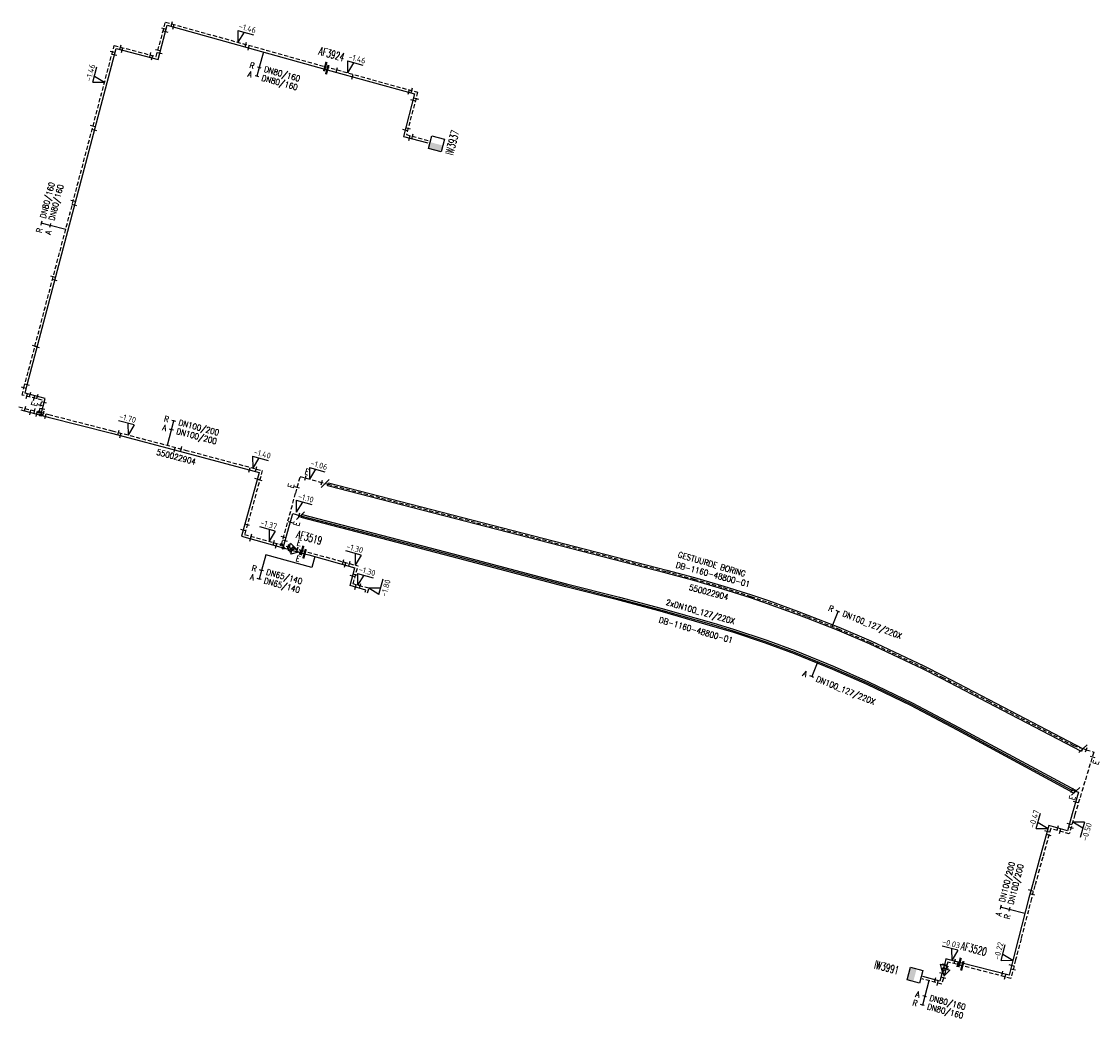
# Model space of a CAD drawing. Header units: millimetres. Extents: x 0 to 118318689, y 0 to 490460760.
# Tile 97 of 117: x 116338008 to 116504678, y 488037556 to 488191709. Entities that reach past the tile are written whole.
import ezdxf
from ezdxf.enums import TextEntityAlignment as Align

# ---------------------------------------------------------------- set-up
doc = ezdxf.new("R2010")
doc.units = ezdxf.units.MM
doc.header["$LTSCALE"] = 200
doc.linetypes.add('HIDDEN2', pattern=[4.7625, 3.175, -1.5875])
doc.layers.get('0').update_dxf_attribs({"color": 8})
for name, color, linetype in [('WT-C-AFSLUITER', 7, 'Continuous'), ('WT-C-isolatieovergang', 7, 'Continuous'), ('WT-C-kastWM', 7, 'Continuous'), ('WT-C-mof', 7, 'Continuous'), ('WT-C-tstuk', 7, 'Continuous'), ('WT-C-VERLOOP', 7, 'Continuous'), ('WT-I-diam', 7, 'Continuous'), ('WT-I-info', 7, 'Continuous'), ('WT-I-NAP', 7, 'Continuous'), ('WT-L-aanvoer', 6, 'Continuous'), ('WT-L-MANTELBUIS', 6, 'Continuous'), ('WT-L-retour', 6, 'HIDDEN2')]:
    doc.layers.add(name, color=color, linetype=linetype)
doc.styles.add('DIN17', font='ROMANS.SHX', dxfattribs={"width": 0.9})
doc.styles.add('ISOCP', font='ISOCP.SHX')

# ---------------------------------------------------------------- blocks, each defined once
blk = doc.blocks.new('LR-mof')
at = {"color": 0, "linetype": 'ByBlock', "lineweight": -2}
blk.add_line((0, -0.75), (0, 0.75), dxfattribs=at)
blk = doc.blocks.new('nap1')
at = {"color": 0, "linetype": 'Continuous'}
for p, q in [((-1, 3.5), (0, 0)), ((-1, 3.5), (4, 3.5)), ((1, 3.5), (0, 0))]:
    blk.add_line(p, q, dxfattribs=at)
at = {"color": 0, "linetype": 'Continuous', "style": 'ISOCP'}
for tag, p in [('*1', (1.7, 5)), ('*2', (4, 1.5))]:
    blk.add_attdef(tag, text='', height=1.8, dxfattribs=at).set_placement(p, align=Align.MIDDLE)
blk = doc.blocks.new('LR-VERL')
at = {"color": 0, "linetype": 'ByBlock', "lineweight": -2}
blk.add_lwpolyline([(1.08, 0), (-1.08, -1.25), (-1.08, 1.25)], close=True, dxfattribs=at)
blk = doc.blocks.new('LR-mofD')
at = {"color": 0, "linetype": 'ByBlock', "lineweight": -2}
blk.add_line((0, -0.75), (0, 0.75), dxfattribs=at)
at = {"color": 1, "linetype": 'ByBlock', "lineweight": -3, "style": 'DIN17', "width": 0.9}
blk.add_attdef('*1', text='', height=1.8, dxfattribs=at).set_placement((0, 2), align=Align.MIDDLE)
blk = doc.blocks.new('LR-tsb')
blk.add_circle((0, 0), 0.375)
blk = doc.blocks.new('nap2')
at = {"color": 0, "linetype": 'Continuous'}
for p, q in [((1, 3.5), (-4, 3.5)), ((-1, 3.5), (0, 0)), ((1, 3.5), (0, 0))]:
    blk.add_line(p, q, dxfattribs=at)
at = {"color": 0, "linetype": 'Continuous', "style": 'ISOCP'}
for tag, p in [('*1', (-1.5, 5)), ('*2', (-4, 1.5))]:
    blk.add_attdef(tag, text='', height=1.8, dxfattribs=at).set_placement(p, align=Align.MIDDLE)
blk = doc.blocks.new('LR-AFS')
at = {"color": 0, "lineweight": -3, "const_width": 0.7}
blk.add_lwpolyline([(0, -1.5), (0, 1.5)], dxfattribs=at)
at = {"color": 7, "linetype": 'ByBlock', "lineweight": -2, "style": 'DIN17', "width": 0.9}
blk.add_attdef('*1', text='', height=2.5, dxfattribs=at).set_placement((0, 5), align=Align.MIDDLE)
at = {"color": 0, "linetype": 'ByBlock', "lineweight": -2, "style": 'DIN17', "width": 0.3, "flags": 1}
for tag, p in [('*2', (2.5, 1.5)), ('OCODE', (-7.5, -2.5)), ('NCODE', (-2.5, -2.5)), ('BC', (2.5, -2.5)), ('RK', (7.5, -2.5)), ('FABR', (-7.5, -7.5)), ('ST', (-7.5, -5)), ('VCODE', (-2.5, -5)), ('TYPE', (-2.5, -7.5)), ('OPBOUW', (2.5, -7.5)), ('NIVO', (2.5, -5)), ('BEDIEN', (7.5, -7.5)), ('IMM', (7.5, -5)), ('VERTR', (-7.5, -10)), ('OPBLEN', (-2.5, -10)), ('HULPST', (2.5, -10)), ('VERLSP', (7.5, -10)), ('DEKM', (-7.5, -12.5)), ('PDATUM', (-2.5, -12.5)), ('OPM', (2.5, -12.5)), ('BORD', (7.5, -12.5)), ('BORDL', (-7.5, -15)), ('BORDX', (-2.5, -15)), ('BORDY', (2.5, -15)), ('BORDZ', (7.5, -15))]:
    blk.add_attdef(tag, text='', height=1.8, dxfattribs=at).set_placement(p, align=Align.MIDDLE)
blk = doc.blocks.new('LR-kastWM')
at = {"color": 0, "linetype": 'ByBlock', "lineweight": -3}
blk.add_lwpolyline([(-2, 2), (2, 2), (2, -2), (-2, -2)], close=True, dxfattribs=at)
at = {"color": 0}
blk.add_solid([(-2, -2), (0, -2), (-2, 2), (0, 2)], dxfattribs=at)
at = {"color": 7, "linetype": 'ByBlock', "lineweight": -3, "style": 'DIN17', "width": 0.7}
for tag, p in [('*1', (0, 5)), ('*2', (0, -5))]:
    blk.add_attdef(tag, text='', height=2.5, dxfattribs=at).set_placement(p, align=Align.MIDDLE)
at = {"color": 0, "linetype": 'ByBlock', "lineweight": -2, "style": 'DIN17', "width": 0.3, "flags": 1}
for tag, p in [('OCODE', (4.5, 1.25)), ('NCODE', (9.5, 1.25)), ('BC', (14.5, 1.25)), ('RK', (19.5, 1.25)), ('ST', (4.5, -1.25)), ('VCODE', (9.5, -1.25)), ('NIVO', (14.5, -1.25)), ('IMM', (19.5, -1.25))]:
    blk.add_attdef(tag, text='', height=1.8, dxfattribs=at).set_placement(p, align=Align.MIDDLE)
blk = doc.blocks.new('LR-hyp')
at = {"color": 7, "linetype": 'ByBlock', "lineweight": -3, "style": 'DIN17', "width": 0.9}
blk.add_attdef('*1', text='', height=1.8, dxfattribs=at).set_placement((0, 0), align=Align.MIDDLE)
at = {"color": 7, "linetype": 'ByBlock', "lineweight": -2, "style": 'DIN17', "width": 0.9, "flags": 1}
blk.add_attdef('*2', text='', height=1.8, dxfattribs=at).set_placement((0, -5), align=Align.MIDDLE)
blk = doc.blocks.new('LR-DIAO2')
at = {"color": 0, "lineweight": -3}
blk.add_line((0, 0), (0, -5), dxfattribs=at)
at = {"color": 0, "linetype": 'Continuous', "lineweight": -3}
blk.add_line((0, -5), (0, -7.8), dxfattribs=at)
at = {"color": 0, "lineweight": -3}
for points in [[(0.61, -5), (0, -5), (-0.61, -5)], [(0.61, -7.8), (0, -7.8), (-0.61, -7.8)]]:
    blk.add_lwpolyline(points, dxfattribs=at)
at = {"color": 1, "lineweight": -3, "style": 'DIN17', "width": 0.9}
for tag, p in [('*1', (-1.61, -5)), ('*2', (-1.61, -7.78))]:
    blk.add_attdef(tag, text='', height=1.8, dxfattribs=at).set_placement(p, align=Align.MIDDLE_RIGHT)
for tag, p in [('*11', (1.61, -5)), ('*12', (1.61, -7.8))]:
    blk.add_attdef(tag, text='', height=1.8, dxfattribs=at).set_placement(p, align=Align.MIDDLE_LEFT)
blk = doc.blocks.new('LR-DIAB2')
at = {"color": 0, "linetype": 'Continuous', "lineweight": -3}
blk.add_line((0, 5), (0, 7.8), dxfattribs=at)
at = {"color": 0, "lineweight": -3}
blk.add_line((0, 0), (0, 5), dxfattribs=at)
for points in [[(0.61, 7.8), (0, 7.8), (-0.61, 7.8)], [(0.61, 5), (0, 5), (-0.61, 5)]]:
    blk.add_lwpolyline(points, dxfattribs=at)
at = {"color": 1, "lineweight": -3, "style": 'DIN17', "width": 0.9}
for tag, p in [('*1', (-1.61, 7.8)), ('*2', (-1.61, 5.02))]:
    blk.add_attdef(tag, text='', height=1.8, dxfattribs=at).set_placement(p, align=Align.MIDDLE_RIGHT)
for tag, p in [('*11', (1.61, 7.8)), ('*12', (1.61, 5))]:
    blk.add_attdef(tag, text='', height=1.8, dxfattribs=at).set_placement(p, align=Align.MIDDLE_LEFT)
blk = doc.blocks.new('LR-isoov')
at = {"color": 0, "linetype": 'ByBlock', "lineweight": -2}
blk.add_line((0.87, 1.5), (-0.87, -1.5), dxfattribs=at)
blk = doc.blocks.new('LR-DIAB1')
at = {"color": 0, "lineweight": -3}
blk.add_line((0, 0), (0, 5), dxfattribs=at)
blk.add_lwpolyline([(0.61, 5), (0, 5), (-0.61, 5)], dxfattribs=at)
at = {"color": 1, "lineweight": -3, "style": 'DIN17', "width": 0.9}
blk.add_attdef('*1', text='', height=1.8, dxfattribs=at).set_placement((-1.61, 5), align=Align.MIDDLE_RIGHT)
blk.add_attdef('*11', text='', height=1.8, dxfattribs=at).set_placement((1.61, 5), align=Align.MIDDLE_LEFT)
blk = doc.blocks.new('LR-DIAO1')
at = {"color": 0, "lineweight": -3}
blk.add_line((0, 0), (0, -5), dxfattribs=at)
blk.add_lwpolyline([(0.61, -5), (0, -5), (-0.61, -5)], dxfattribs=at)
at = {"color": 1, "lineweight": -3, "style": 'DIN17', "width": 0.9}
blk.add_attdef('*1', text='', height=1.8, dxfattribs=at).set_placement((-1.61, -5), align=Align.MIDDLE_RIGHT)
blk.add_attdef('*11', text='', height=1.8, dxfattribs=at).set_placement((1.61, -5), align=Align.MIDDLE_LEFT)

msp = doc.modelspace()

# ---------------------------------------------------------------- linework, layer by layer
at = {"layer": 'WT-I-diam'}
for p, q in [((116382914, 488107211), (116375818, 488109171)), ((116383379, 488108897), (116382914, 488107211))]:
    msp.add_line(p, q, dxfattribs=at)
at = {"layer": 'WT-L-aanvoer', "lineweight": -3}
for p, q in [((116359129, 488185823), (116360553, 488191147)), ((116360553, 488191147), (116385323, 488184257)), ((116338888, 488135465), (116352630, 488187540)), ((116352630, 488187540), (116359129, 488185823)), ((116385323, 488184257), (116398850, 488180495)), ((116398850, 488180495), (116397098, 488173930)), ((116397098, 488173930), (116400878, 488172939))]:
    msp.add_line(p, q, dxfattribs=at)
at = {"layer": 'WT-L-aanvoer'}
for p, q in [((116338556, 488134170), (116338888, 488135465)), ((116341650, 488133371), (116338556, 488134170)), ((116340983, 488130789), (116341650, 488133371)), ((116337900, 488131585), (116340800, 488130837)), ((116340800, 488130837), (116342147, 488130489)), ((116342147, 488130489), (116351941, 488127974)), ((116351941, 488127974), (116363246, 488125000)), ((116363246, 488125000), (116374781, 488121924)), ((116374781, 488121924), (116372046, 488112027)), ((116379473, 488113733), (116379977, 488115555)), ((116379977, 488115555), (116381183, 488115222)), ((116381183, 488115222), (116381370, 488115170)), ((116381370, 488115170), (116404729, 488109098)), ((116378508, 488110241), (116379473, 488113733)), ((116372046, 488112027), (116380358, 488109729)), ((116380358, 488109729), (116381808, 488109328)), ((116381808, 488109328), (116382489, 488109143)), ((116382489, 488109143), (116389614, 488107176)), ((116404729, 488109098), (116422300, 488104451)), ((116388845, 488104391), (116389614, 488107176)), ((116391290, 488103716), (116388845, 488104391)), ((116422300, 488104451), (116430494, 488102368)), ((116391198, 488103381), (116391290, 488103716)), ((116430494, 488102368), (116436905, 488100664)), ((116436905, 488100664), (116445090, 488098327)), ((116445090, 488098327), (116448142, 488097409)), ((116448142, 488097409), (116453250, 488095703)), ((116453250, 488095703), (116457751, 488094047)), ((116457751, 488094047), (116463689, 488091639)), ((116463689, 488091639), (116468966, 488089303)), ((116468966, 488089303), (116475742, 488086052)), ((116475742, 488086052), (116482969, 488082219)), ((116482969, 488082219), (116488276, 488079354)), ((116488276, 488079354), (116500445, 488072782)), ((116500445, 488072782), (116501133, 488072571)), ((116501605, 488072425), (116500632, 488069058)), ((116501133, 488072571), (116501605, 488072425)), ((116500632, 488069058), (116499893, 488066468)), ((116497012, 488067271), (116495668, 488062450)), ((116499893, 488066468), (116497012, 488067271)), ((116495668, 488062450), (116494456, 488058103)), ((116494456, 488058103), (116493917, 488056080)), ((116493917, 488056080), (116492310, 488049818)), ((116492310, 488049818), (116491476, 488046571)), ((116481080, 488046619), (116480894, 488045918)), ((116483191, 488046071), (116481080, 488046619)), ((116490839, 488044089), (116483191, 488046071)), ((116491476, 488046571), (116490839, 488044089)), ((116480669, 488045102), (116480142, 488043182)), ((116480894, 488045918), (116480669, 488045102)), ((116480142, 488043182), (116477490, 488043888))]:
    msp.add_line(p, q, dxfattribs=at)
at = {"layer": 'WT-L-MANTELBUIS'}
for points in [[(116385502, 488120332), (116437886, 488106814), (116442182, 488105655), (116446695, 488104328), (116450963, 488102967), (116453604, 488102073), (116458079, 488100464), (116459712, 488099847), (116464486, 488097951), (116469425, 488095840), (116477649, 488091974), (116480613, 488090468), (116487713, 488086767), (116502221, 488079206), (116502033, 488078741), (116487482, 488086324), (116480384, 488090023), (116477429, 488091524), (116469221, 488095384), (116464296, 488097489), (116459531, 488099381), (116457908, 488099994), (116453439, 488101601), (116450807, 488102492), (116446548, 488103850), (116442047, 488105174), (116437758, 488106331), (116385378, 488119848)], [(116381433, 488115412), (116404793, 488109340), (116422362, 488104693), (116430557, 488102610), (116436971, 488100905), (116445160, 488098567), (116448218, 488097647), (116453333, 488095939), (116457841, 488094280), (116463786, 488091869), (116469071, 488089530), (116475855, 488086275), (116483087, 488082439), (116501101, 488072713), (116500863, 488072273), (116482852, 488081999), (116475629, 488085829), (116468861, 488089076), (116463591, 488091409), (116457661, 488093814), (116453168, 488095467), (116448067, 488097170), (116445019, 488098087), (116436838, 488100423), (116430431, 488102126), (116422237, 488104209), (116404666, 488108856), (116381307, 488114928)]]:
    msp.add_lwpolyline(points, close=True, dxfattribs=at)
at = {"layer": 'WT-L-retour', "lineweight": -3}
for p, q in [((116358860, 488186287), (116360285, 488191616)), ((116360285, 488191616), (116385005, 488184740)), ((116338377, 488135008), (116352359, 488188005)), ((116352359, 488188005), (116358860, 488186287)), ((116385005, 488184740), (116399315, 488180760)), ((116399315, 488180760), (116397564, 488174201)), ((116397564, 488174201), (116400975, 488173306))]:
    msp.add_line(p, q, dxfattribs=at)
at = {"layer": 'WT-L-retour'}
for p, q in [((116338094, 488133896), (116338377, 488135008)), ((116341187, 488133098), (116338094, 488133896)), ((116340715, 488131272), (116341187, 488133098)), ((116337606, 488132074), (116340899, 488131224)), ((116340899, 488131224), (116342247, 488130876)), ((116342247, 488130876), (116352042, 488128361)), ((116352042, 488128361), (116363349, 488125387)), ((116363349, 488125387), (116375274, 488122207)), ((116375274, 488122207), (116372538, 488112306)), ((116380436, 488118718), (116381144, 488121278)), ((116381144, 488121278), (116384087, 488120464)), ((116384087, 488120464), (116384978, 488120218)), ((116384978, 488120218), (116385440, 488120090)), ((116385440, 488120090), (116437822, 488106573)), ((116378229, 488110733), (116380436, 488118718)), ((116372538, 488112306), (116379993, 488110245)), ((116379993, 488110245), (116381434, 488109847)), ((116381434, 488109847), (116382338, 488109597)), ((116382338, 488109597), (116390081, 488107439)), ((116389313, 488104656), (116390081, 488107439)), ((116437822, 488106573), (116442115, 488105415)), ((116391758, 488103981), (116389313, 488104656)), ((116442115, 488105415), (116446621, 488104089)), ((116391564, 488103280), (116391758, 488103981)), ((116446621, 488104089), (116450885, 488102730)), ((116450885, 488102730), (116453522, 488101837)), ((116453522, 488101837), (116457993, 488100229)), ((116457993, 488100229), (116459621, 488099614)), ((116459621, 488099614), (116464391, 488097720)), ((116464391, 488097720), (116469323, 488095612)), ((116469323, 488095612), (116477539, 488091749)), ((116477539, 488091749), (116480498, 488090245)), ((116480498, 488090245), (116487597, 488086546)), ((116487597, 488086546), (116500803, 488079663)), ((116500803, 488079663), (116502305, 488079163)), ((116503947, 488078616), (116501016, 488068947)), ((116502305, 488079163), (116502791, 488079001)), ((116502791, 488079001), (116503947, 488078616)), ((116501016, 488068947), (116500168, 488065976)), ((116497290, 488066779), (116496053, 488062343)), ((116500168, 488065976), (116497290, 488066779)), ((116496053, 488062343), (116494842, 488057998)), ((116494842, 488057998), (116494304, 488055979)), ((116494304, 488055979), (116492697, 488049718)), ((116492697, 488049718), (116491864, 488046472)), ((116481364, 488046132), (116481280, 488045814)), ((116483609, 488045550), (116481364, 488046132)), ((116491864, 488046472), (116491127, 488043602)), ((116480928, 488044532), (116480428, 488042713)), ((116481280, 488045814), (116480928, 488044532)), ((116491127, 488043602), (116483609, 488045550)), ((116480428, 488042713), (116477392, 488043521))]:
    msp.add_line(p, q, dxfattribs=at)

# ---------------------------------------------------------------- block references
at = {"layer": 'WT-C-AFSLUITER', "linetype": 'Continuous'}
ref = msp.add_blockref('LR-AFS', (116385323, 488184257), dxfattribs=dict(at, xscale=499.9999999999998, yscale=499.9999999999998, zscale=499.9999999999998, rotation=344.4574))
ref.add_attrib('*1', 'AF3924', dxfattribs={"layer": '0', "color": 7, "linetype": 'ByBlock', "lineweight": -2, "height": 1250, "rotation": 344.4574, "style": 'DIN17', "width": 0.65}).set_placement((116385993, 488186666), align=Align.MIDDLE)
for p, xscale, yscale, zscale, rotation in [((116385005, 488184740), 499.9999999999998, 499.9999999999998, 499.9999999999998, 344.4574), ((116381434, 488109847), 500.0000000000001, 500.0000000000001, 500.0000000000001, 344.5466999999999), ((116483609, 488045550), 500.0000000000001, 500.0000000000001, 500.0000000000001, 345.4694)]:
    msp.add_blockref('LR-AFS', p, dxfattribs=dict(at, xscale=xscale, yscale=yscale, zscale=zscale, rotation=rotation))
ref = msp.add_blockref('LR-AFS', (116381808, 488109328), dxfattribs=dict(at, xscale=500.0000000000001, yscale=500.0000000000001, zscale=500.0000000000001, rotation=344.5466999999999))
ref.add_attrib('*1', 'AF3519', dxfattribs={"layer": '0', "color": 7, "linetype": 'ByBlock', "lineweight": -2, "height": 1250, "rotation": 344.5467, "style": 'DIN17', "width": 0.65}).set_placement((116382541, 488111844), align=Align.MIDDLE)
ref = msp.add_blockref('LR-AFS', (116483191, 488046071), dxfattribs=dict(at, xscale=500.0000000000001, yscale=500.0000000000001, zscale=500.0000000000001, rotation=345.4694))
ref.add_attrib('*1', 'AF3520', dxfattribs={"layer": '0', "color": 7, "linetype": 'ByBlock', "lineweight": -2, "height": 1250, "rotation": 345.4694, "style": 'DIN17', "width": 0.65}).set_placement((116485404, 488048185), align=Align.MIDDLE)
at = {"layer": 'WT-C-isolatieovergang', "linetype": 'Continuous', "xscale": 500, "yscale": 500, "zscale": 500}
for p, rotation in [((116384978, 488120218), 344.5466999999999), ((116381183, 488115222), 344.5466999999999), ((116502305, 488079163), 341.581), ((116501133, 488072571), 342.8762621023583)]:
    msp.add_blockref('LR-isoov', p, dxfattribs=dict(at, rotation=rotation))
at = {"layer": 'WT-C-kastWM', "linetype": 'Continuous'}
ref = msp.add_blockref('LR-kastWM', (116402227, 488172776), dxfattribs=dict(at, xscale=500.0000000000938, yscale=500.0000000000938, zscale=500.0000000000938, rotation=75.17404305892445))
ref.add_attrib('*1', 'IW3937', dxfattribs={"layer": '0', "color": 7, "linetype": 'ByBlock', "lineweight": -3, "height": 1250, "rotation": 75.17405, "style": 'DIN17', "width": 0.65}).set_placement((116404673, 488172973), align=Align.MIDDLE)
ref = msp.add_blockref('LR-kastWM', (116476284, 488044102), dxfattribs=dict(at, xscale=500.0000000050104, yscale=500.0000000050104, zscale=500.0000000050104, rotation=345.1941322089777))
ref.add_attrib('*1', 'IW3991', dxfattribs={"layer": '0', "color": 7, "linetype": 'ByBlock', "lineweight": -3, "height": 1250, "rotation": 345.19413, "style": 'DIN17', "width": 0.65}).set_placement((116471911, 488045294), align=Align.MIDDLE)
at = {"layer": 'WT-C-mof', "lineweight": -3}
for p, xscale, yscale, zscale, rotation in [((116361248, 488191348), 499.9999999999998, 499.9999999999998, 499.9999999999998, 344.457441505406), ((116361516, 488190879), 500, 500, 500, 344.4574415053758), ((116360026, 488190650), 499.9999999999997, 499.9999999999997, 499.9999999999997, 255.0265557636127), ((116360294, 488190181), 500, 500, 500, 255.0265557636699), ((116353326, 488187749), 500, 500, 500, 345.1962165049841), ((116352104, 488187038), 499.9999999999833, 499.9999999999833, 499.9999999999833, 255.2170947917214), ((116352375, 488186574), 500.0000000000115, 500.0000000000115, 500.0000000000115, 255.2170947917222), ((116353596, 488187285), 499.9999999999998, 499.9999999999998, 499.9999999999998, 345.1962165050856), ((116357893, 488186542), 500.0000000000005, 500.0000000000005, 500.0000000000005, 165.196216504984), ((116358162, 488186078), 500.0000000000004, 500.0000000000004, 500.0000000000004, 165.1962165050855), ((116359118, 488187253), 499.9999999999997, 499.9999999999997, 499.9999999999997, 75.02655576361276), ((116359387, 488186789), 500, 500, 500, 75.02655576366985), ((116397887, 488180763), 500.0000000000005, 500.0000000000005, 500.0000000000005, 164.4574415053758), ((116398351, 488181028), 499.999999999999, 499.999999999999, 499.999999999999, 164.457441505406), ((116398593, 488179529), 499.9999999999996, 499.9999999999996, 499.9999999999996, 255.056071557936), ((116399057, 488179794), 499.9999999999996, 499.9999999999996, 499.9999999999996, 255.0560715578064), ((116397356, 488174896), 500.0000000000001, 500.0000000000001, 500.0000000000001, 75.05607155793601), ((116397822, 488175167), 500, 500, 500, 75.0560715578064), ((116398066, 488173676), 500, 500, 500, 345.3065562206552), ((116398531, 488173947), 500, 500, 500, 345.3065562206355)]:
    msp.add_blockref('LR-mof', p, dxfattribs=dict(at, xscale=xscale, yscale=yscale, zscale=zscale, rotation=rotation))
at = {"layer": 'WT-C-mof', "linetype": 'Continuous', "lineweight": -3}
for p, xscale, yscale, zscale, rotation in [((116372711, 488188160), 499.9999999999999, 499.9999999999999, 499.9999999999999, 344.4574), ((116373160, 488187640), 499.9999999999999, 499.9999999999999, 499.9999999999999, 344.4574), ((116386786, 488184245), 499.9999999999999, 499.9999999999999, 499.9999999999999, 344.4574), ((116389217, 488183174), 499.9999999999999, 499.9999999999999, 499.9999999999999, 344.4574), ((116349066, 488175524), 500.0000000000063, 500.0000000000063, 500.0000000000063, 75.2171371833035), ((116349290, 488174886), 500.0000000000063, 500.0000000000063, 500.0000000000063, 75.2171371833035), ((116346005, 488163926), 500.0000000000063, 500.0000000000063, 500.0000000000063, 75.2171371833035), ((116346228, 488163280), 500.0000000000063, 500.0000000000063, 500.0000000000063, 75.2171371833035), ((116342906, 488152184), 500.0000000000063, 500.0000000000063, 500.0000000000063, 75.2171371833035), ((116343167, 488151683), 500.0000000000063, 500.0000000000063, 500.0000000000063, 75.2171371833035), ((116340073, 488141447), 500.0000000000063, 500.0000000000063, 500.0000000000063, 75.2171371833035), ((116340433, 488141322), 500.0000000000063, 500.0000000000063, 500.0000000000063, 75.2171371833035)]:
    msp.add_blockref('LR-mof', p, dxfattribs=dict(at, xscale=xscale, yscale=yscale, zscale=zscale, rotation=rotation))
at = {"layer": 'WT-C-mof', "linetype": 'Continuous'}
for p, xscale, yscale, zscale, rotation in [((116338377, 488135008), 500, 500, 500, 75.7163), ((116338888, 488135465), 500, 500, 500, 75.644), ((116338829, 488133707), 500, 500, 500, 345.5309), ((116339328, 488133970), 500, 500, 500, 345.5309), ((116339970, 488133412), 500, 500, 500, 345.5309), ((116340473, 488133675), 500, 500, 500, 345.5309), ((116341488, 488132745), 500.0000000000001, 500.0000000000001, 500.0000000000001, 75.5309), ((116338585, 488131821), 500, 500, 500, 345.5309), ((116339370, 488131205), 500, 500, 500, 345.5309), ((116340044, 488131445), 500, 500, 500, 345.5309), ((116340346, 488130954), 500, 500, 500, 345.5309), ((116341226, 488131729), 500.0000000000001, 500.0000000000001, 500.0000000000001, 75.5309), ((116341401, 488131095), 500, 500, 500, 345.5309), ((116341702, 488130604), 500, 500, 500, 345.5309), ((116353021, 488128103), 500.0000000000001, 500.0000000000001, 500.0000000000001, 345.2635999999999), ((116353326, 488127610), 500.0000000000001, 500.0000000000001, 500.0000000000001, 345.2635999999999), ((116361715, 488125403), 500.0000000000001, 500.0000000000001, 500.0000000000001, 345.2635999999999), ((116362740, 488125547), 500.0000000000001, 500.0000000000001, 500.0000000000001, 345.2635999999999), ((116373306, 488122317), 499.9999999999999, 499.9999999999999, 499.9999999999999, 345.0677000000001), ((116374334, 488122457), 499.9999999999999, 499.9999999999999, 499.9999999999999, 345.0677000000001), ((116374495, 488120887), 499.9999999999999, 499.9999999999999, 499.9999999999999, 74.5505), ((116374869, 488120740), 499.9999999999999, 499.9999999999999, 499.9999999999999, 74.5505), ((116384474, 488120357), 500.0000000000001, 500.0000000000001, 500.0000000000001, 344.5466999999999), ((116380967, 488115281), 500.0000000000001, 500.0000000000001, 500.0000000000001, 344.5466999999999), ((116372311, 488112986), 499.9999999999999, 499.9999999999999, 499.9999999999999, 74.5505), ((116372949, 488113794), 499.9999999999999, 499.9999999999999, 499.9999999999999, 74.5505), ((116373457, 488111637), 500.0000000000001, 500.0000000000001, 500.0000000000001, 344.5466999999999), ((116373529, 488112032), 500.0000000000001, 500.0000000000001, 500.0000000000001, 344.5466999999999), ((116377046, 488111060), 500.0000000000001, 500.0000000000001, 500.0000000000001, 344.5466999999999), ((116378545, 488111878), 500.0000000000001, 500.0000000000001, 500.0000000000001, 74.5467), ((116378811, 488111339), 500.0000000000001, 500.0000000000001, 500.0000000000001, 74.5467), ((116377418, 488110542), 500.0000000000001, 500.0000000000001, 500.0000000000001, 344.5466999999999), ((116379262, 488110447), 500.0000000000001, 500.0000000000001, 500.0000000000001, 344.5466999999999), ((116379637, 488109928), 500.0000000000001, 500.0000000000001, 500.0000000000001, 344.5466999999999), ((116387793, 488108077), 499.9999999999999, 499.9999999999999, 499.9999999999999, 344.4286), ((116388073, 488107601), 500.0000000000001, 500.0000000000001, 500.0000000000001, 344.5627), ((116388756, 488107808), 499.9999999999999, 499.9999999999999, 499.9999999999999, 344.4286), ((116389708, 488106086), 500, 500, 500, 74.5627), ((116389249, 488105852), 500, 500, 500, 74.5627), ((116389713, 488104152), 500.0000000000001, 500.0000000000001, 500.0000000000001, 344.5626999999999), ((116390394, 488104358), 500.0000000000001, 500.0000000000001, 500.0000000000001, 344.5626999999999), ((116502791, 488079001), 500, 500, 500, 341.581), ((116500583, 488072740), 500, 500, 500, 342.8763), ((116496755, 488066352), 500, 500, 500, 74.4255), ((116498396, 488066885), 500, 500, 500, 344.4255), ((116498733, 488066376), 500, 500, 500, 344.4255), ((116500179, 488067473), 500, 500, 500, 74.0669), ((116500437, 488066917), 500, 500, 500, 74.0669), ((116497016, 488065795), 500, 500, 500, 74.4255), ((116494219, 488057213), 500, 500, 500, 75.08550000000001), ((116494463, 488056574), 500, 500, 500, 75.08550000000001), ((116482465, 488046260), 500.0000000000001, 500.0000000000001, 500.0000000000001, 345.4694), ((116482885, 488045738), 500.0000000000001, 500.0000000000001, 500.0000000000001, 345.4694), ((116480465, 488044358), 500, 500, 500, 74.6494), ((116480841, 488045727), 500, 500, 500, 74.6494), ((116481099, 488045155), 500, 500, 500, 74.6494), ((116489795, 488044360), 500.0000000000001, 500.0000000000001, 500.0000000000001, 345.4694), ((116491225, 488045594), 499.9999999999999, 499.9999999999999, 499.9999999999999, 75.6012), ((116491474, 488044952), 499.9999999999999, 499.9999999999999, 499.9999999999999, 75.6012), ((116479387, 488043383), 499.9999999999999, 499.9999999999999, 499.9999999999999, 345.0889), ((116479790, 488042882), 499.9999999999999, 499.9999999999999, 499.9999999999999, 345.0889), ((116480702, 488043709), 500, 500, 500, 74.6494), ((116490238, 488043832), 500.0000000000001, 500.0000000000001, 500.0000000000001, 345.4694)]:
    msp.add_blockref('LR-mof', p, dxfattribs=dict(at, xscale=xscale, yscale=yscale, zscale=zscale, rotation=rotation))
at = {"layer": 'WT-C-mof', "linetype": 'Continuous', "xscale": 500.0000000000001, "yscale": 500.0000000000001, "zscale": 500.0000000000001}
for p, rotation in [((116340971, 488132262), 75.5309), ((116381939, 488121058), 344.5466999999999), ((116380676, 488119587), 74.5467), ((116380710, 488110047), 344.5466999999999)]:
    msp.add_blockref('LR-mofD', p, dxfattribs=dict(at, rotation=rotation)).add_auto_attribs({'*1': 'E'})
at = {"layer": 'WT-C-mof', "linetype": 'Continuous'}
ref = msp.add_blockref('LR-mofD', (116379610, 488114227), dxfattribs=dict(at, xscale=500.0000000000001, yscale=500.0000000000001, zscale=500.0000000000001, rotation=254.5467))
ref.add_attrib('*1', 'E', dxfattribs={"layer": '0', "color": 1, "linetype": 'ByBlock', "lineweight": -3, "height": 900, "rotation": 74.5467, "style": 'DIN17', "width": 0.9}).set_placement((116380573, 488113960), align=Align.MIDDLE)
ref = msp.add_blockref('LR-mofD', (116381082, 488109529), dxfattribs=dict(at, xscale=500.0000000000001, yscale=500.0000000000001, zscale=500.0000000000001, rotation=164.5467))
ref.add_attrib('*1', 'E', dxfattribs={"layer": '0', "color": 1, "linetype": 'ByBlock', "lineweight": -3, "height": 900, "rotation": 344.5467, "style": 'DIN17', "width": 0.9}).set_placement((116380815, 488108565), align=Align.MIDDLE)
ref = msp.add_blockref('LR-mofD', (116503734, 488077914), dxfattribs=dict(at, xscale=499.9999999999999, yscale=499.9999999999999, zscale=499.9999999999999, rotation=253.1379))
ref.add_attrib('*1', 'E', dxfattribs={"layer": '0', "color": 1, "linetype": 'ByBlock', "lineweight": -3, "height": 900, "rotation": 73.1379, "style": 'DIN17', "width": 0.9}).set_placement((116504282, 488077022), align=Align.MIDDLE)
ref = msp.add_blockref('LR-mofD', (116501152, 488070858), dxfattribs=dict(at, xscale=499.9999999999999, yscale=499.9999999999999, zscale=499.9999999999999, rotation=73.8773))
ref.add_attrib('*1', 'E', dxfattribs={"layer": '0', "color": 1, "linetype": 'ByBlock', "lineweight": -3, "height": 900, "rotation": 73.8773, "style": 'DIN17', "width": 0.9}).set_placement((116500618, 488071534), align=Align.MIDDLE)
at = {"layer": 'WT-C-tstuk', "linetype": 'Continuous'}
for p, xscale, yscale, zscale, rotation in [((116340715, 488131272), 500.0000000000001, 500.0000000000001, 500.0000000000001, 75.5309), ((116340983, 488130789), 500, 500, 500, 345.5309), ((116378229, 488110733), 500.0000000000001, 500.0000000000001, 500.0000000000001, 74.5467), ((116378508, 488110241), 500.0000000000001, 500.0000000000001, 500.0000000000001, 74.5467)]:
    msp.add_blockref('LR-tsb', p, dxfattribs=dict(at, xscale=xscale, yscale=yscale, zscale=zscale, rotation=rotation))
at = {"layer": 'WT-C-VERLOOP', "linetype": 'Continuous'}
for p, xscale, yscale, zscale, rotation in [((116379993, 488110245), 500.0000000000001, 500.0000000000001, 500.0000000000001, 344.5466999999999), ((116380358, 488109729), 500.0000000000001, 500.0000000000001, 500.0000000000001, 344.5466999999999), ((116480669, 488045102), 500, 500, 500, 254.6494), ((116480928, 488044532), 500, 500, 500, 254.6494)]:
    msp.add_blockref('LR-VERL', p, dxfattribs=dict(at, xscale=xscale, yscale=yscale, zscale=zscale, rotation=rotation))
at = {"layer": 'WT-I-diam', "linetype": 'Continuous'}
for name, p, xscale, yscale, zscale, rotation, values in [('LR-DIAO2', (116375479, 488186995), 500, 500, 500, 344.4574415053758, {'*1': 'R', '*11': 'DN80/160', '*2': 'A', '*12': 'DN80/160'}), ('LR-DIAB2', (116344840, 488159505), 500, 500, 500, 75.22052976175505, {'*1': 'R', '*11': 'DN80/160', '*2': 'A', '*12': 'DN80/160'}), ('LR-DIAB2', (116360584, 488126114), 500, 500, 500, 345.2636336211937, {'*1': 'R', '*11': 'DN100/200', '*2': 'A', '*12': 'DN100/200'}), ('LR-DIAO2', (116375818, 488109171), 500.0000000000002, 500.0000000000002, 500.0000000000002, 344.562744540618, {'*1': 'R', '*11': 'DN65/140', '*2': 'A', '*12': 'DN65/140'}), ('LR-DIAB1', (116463460, 488098090), 500, 500, 500, 338.3390135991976, {'*1': 'R', '*11': 'DN100_127/220X'}), ('LR-DIAO1', (116461246, 488092630), 500, 500, 500, 337.9256371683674, {'*1': 'A', '*11': 'DN100_127/220X'}), ('LR-DIAB2', (116493297, 488053662), 500, 500, 500, 75.60116486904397, {'*1': 'A', '*11': 'DN100/200', '*2': 'R', '*12': 'DN100/200'}), ('LR-DIAO2', (116478429, 488043245), 500, 500, 500, 345.0889435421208, {'*1': 'A', '*11': 'DN80/160', '*2': 'R', '*12': 'DN80/160'})]:
    msp.add_blockref(name, p, dxfattribs=dict(at, xscale=xscale, yscale=yscale, zscale=zscale, rotation=rotation)).add_auto_attribs(values)
at = {"layer": 'WT-I-info', "linetype": 'Continuous'}
for p, xscale, yscale, zscale, rotation, values in [((116361949, 488124322), 500.0000000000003, 500.0000000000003, 500.0000000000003, 345.2636336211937, {'*1': '550022904'}), ((116445011, 488106110), 500.0000000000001, 500.0000000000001, 500.0000000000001, 344.9024260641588, {'*1': 'DB-1160-48800-01'}), ((116442378, 488097520), 500.0000000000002, 500.0000000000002, 500.0000000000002, 344.0646413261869, {'*1': 'DB-1160-48800-01'})]:
    msp.add_blockref('LR-hyp', p, dxfattribs=dict(at, xscale=xscale, yscale=yscale, zscale=zscale, rotation=rotation)).add_auto_attribs(values)
ref = msp.add_blockref('LR-hyp', (116444378, 488103369), dxfattribs=dict(at, xscale=499.9999999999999, yscale=499.9999999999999, zscale=499.9999999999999, rotation=344.9024))
ref.add_attrib('*1', '550022904', dxfattribs={"layer": '0', "color": 0, "linetype": 'ByBlock', "lineweight": -3, "height": 900, "rotation": 344.9024, "style": 'DIN17', "width": 0.9}).set_placement((116444378, 488103369), align=Align.MIDDLE)
at = {"layer": 'WT-I-NAP', "linetype": 'Continuous'}
ref = msp.add_blockref('nap1', (116371492, 488188499), dxfattribs=dict(at, xscale=499.9999999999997, yscale=499.9999999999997, zscale=499.9999999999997, rotation=344.4574415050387))
ref.add_attrib('*1', '-1.46', dxfattribs={"layer": '0', "color": 1, "linetype": 'Continuous', "height": 900, "rotation": 344.45744, "style": 'ISOCP'}).set_placement((116372981, 488190679), align=Align.MIDDLE)
ref = msp.add_blockref('nap1', (116388451, 488183782), dxfattribs=dict(at, xscale=500.0000000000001, yscale=500.0000000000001, zscale=500.0000000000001, rotation=344.4574415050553))
ref.add_attrib('*1', '-1.46', dxfattribs={"layer": '0', "color": 1, "linetype": 'Continuous', "height": 900, "rotation": 344.45744, "style": 'ISOCP'}).set_placement((116389941, 488185962), align=Align.MIDDLE)
ref = msp.add_blockref('nap1', (116350864, 488182339), dxfattribs=dict(at, xscale=499.9999999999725, yscale=499.9999999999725, zscale=499.9999999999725, rotation=75.21709479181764))
ref.add_attrib('*1', '-1.46', dxfattribs={"layer": '0', "color": 1, "linetype": 'Continuous', "height": 900, "rotation": 75.21709, "style": 'ISOCP'}).set_placement((116348664, 488183799), align=Align.MIDDLE)
ref = msp.add_blockref('nap2', (116354520, 488127709), dxfattribs=dict(at, xscale=500, yscale=500, zscale=500, rotation=345.263633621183))
ref.add_attrib('*1', '-1.70', dxfattribs={"layer": '0', "color": 1, "linetype": 'Continuous', "height": 900, "rotation": 345.26363, "style": 'ISOCP'}).set_placement((116354431, 488130318), align=Align.MIDDLE)
ref = msp.add_blockref('nap1', (116373809, 488122597), dxfattribs=dict(at, xscale=500.0000000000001, yscale=500.0000000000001, zscale=500.0000000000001, rotation=345.0677018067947))
ref.add_attrib('*1', '-1.40', dxfattribs={"layer": '0', "color": 1, "linetype": 'Continuous', "height": 900, "rotation": 345.0677, "style": 'ISOCP'}).set_placement((116375275, 488124794), align=Align.MIDDLE)
ref = msp.add_blockref('nap1', (116382573, 488120882), dxfattribs=dict(at, xscale=500.0000000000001, yscale=500.0000000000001, zscale=500.0000000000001, rotation=344.5467369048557))
ref.add_attrib('*1', '-1.06', dxfattribs={"layer": '0', "color": 1, "linetype": 'Continuous', "height": 900, "rotation": 344.54674, "style": 'ISOCP'}).set_placement((116384059, 488123066), align=Align.MIDDLE)
ref = msp.add_blockref('nap1', (116380536, 488115781), dxfattribs=dict(at, xscale=499.9999999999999, yscale=499.9999999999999, zscale=499.9999999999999, rotation=344.5467369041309))
ref.add_attrib('*1', '-1.10', dxfattribs={"layer": '0', "color": 1, "linetype": 'Continuous', "height": 900, "rotation": 344.54674, "style": 'ISOCP'}).set_placement((116382021, 488117964), align=Align.MIDDLE)
ref = msp.add_blockref('nap2', (116376331, 488111257), dxfattribs=dict(at, xscale=499.9999999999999, yscale=499.9999999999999, zscale=499.9999999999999, rotation=344.5467369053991))
ref.add_attrib('*1', '-1.37', dxfattribs={"layer": '0', "color": 1, "linetype": 'Continuous', "height": 900, "rotation": 344.54674, "style": 'ISOCP'}).set_placement((116376274, 488113867), align=Align.MIDDLE)
ref = msp.add_blockref('nap2', (116389641, 488107561), dxfattribs=dict(at, xscale=500, yscale=500, zscale=500, rotation=344.4285628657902))
ref.add_attrib('*1', '-1.30', dxfattribs={"layer": '0', "color": 1, "linetype": 'Continuous', "height": 900, "rotation": 344.42856, "style": 'ISOCP'}).set_placement((116389590, 488110171), align=Align.MIDDLE)
ref = msp.add_blockref('nap1', (116390018, 488104462), dxfattribs=dict(at, xscale=500.0000000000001, yscale=500.0000000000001, zscale=500.0000000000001, rotation=344.5627445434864))
ref.add_attrib('*1', '-1.30', dxfattribs={"layer": '0', "color": 1, "linetype": 'Continuous', "height": 900, "rotation": 344.56274, "style": 'ISOCP'}).set_placement((116391503, 488106645), align=Align.MIDDLE)
ref = msp.add_blockref('nap2', (116391758, 488103981), dxfattribs=dict(at, xscale=499.9999999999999, yscale=499.9999999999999, zscale=499.9999999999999, rotation=254.5627445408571))
ref.add_attrib('*1', '-1.80', dxfattribs={"layer": '0', "color": 1, "linetype": 'Continuous', "height": 900, "rotation": 74.56274, "style": 'ISOCP'}).set_placement((116394367, 488104039), align=Align.MIDDLE)
ref = msp.add_blockref('nap1', (116496881, 488066804), dxfattribs=dict(at, xscale=500, yscale=500, zscale=500, rotation=74.4254682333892))
ref.add_attrib('*1', '-0.47', dxfattribs={"layer": '0', "color": 1, "linetype": 'Continuous', "height": 900, "rotation": 74.42547, "style": 'ISOCP'}).set_placement((116494702, 488068294), align=Align.MIDDLE)
ref = msp.add_blockref('nap1', (116500691, 488067809), dxfattribs=dict(at, xscale=500.0000000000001, yscale=500.0000000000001, zscale=500.0000000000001, rotation=254.0669119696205))
ref.add_attrib('*1', '-0.50', dxfattribs={"layer": '0', "color": 1, "linetype": 'Continuous', "height": 900, "rotation": 74.06691, "style": 'ISOCP'}).set_placement((116502862, 488066305), align=Align.MIDDLE)
ref = msp.add_blockref('nap2', (116481984, 488046384), dxfattribs=dict(at, xscale=499.9999999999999, yscale=499.9999999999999, zscale=499.9999999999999, rotation=345.4694410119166))
ref.add_attrib('*1', '-0.03', dxfattribs={"layer": '0', "color": 1, "linetype": 'Continuous', "height": 900, "rotation": 345.46944, "style": 'ISOCP'}).set_placement((116481885, 488048993), align=Align.MIDDLE)
ref = msp.add_blockref('nap1', (116491438, 488046422), dxfattribs=dict(at, xscale=500, yscale=500, zscale=500, rotation=75.60116486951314))
ref.add_attrib('*1', '-0.22', dxfattribs={"layer": '0', "color": 1, "linetype": 'Continuous', "height": 900, "rotation": 75.60116, "style": 'ISOCP'}).set_placement((116489228, 488047867), align=Align.MIDDLE)

# ---------------------------------------------------------------- texts
at = {"layer": 'WT-I-info', "lineweight": -3, "style": 'DIN17', "width": 0.9}
msp.add_text('GESTUURDE BORING', height=900, rotation=343.61112, dxfattribs=at).set_placement((116439510, 488108820))
at = {"layer": 'WT-L-MANTELBUIS', "style": 'DIN17', "width": 0.9}
msp.add_text('2xDN100_127/220X', height=900, rotation=344.06464, dxfattribs=at).set_placement((116442962, 488099915), align=Align.CENTER)

doc.saveas('drawing.dxf')
